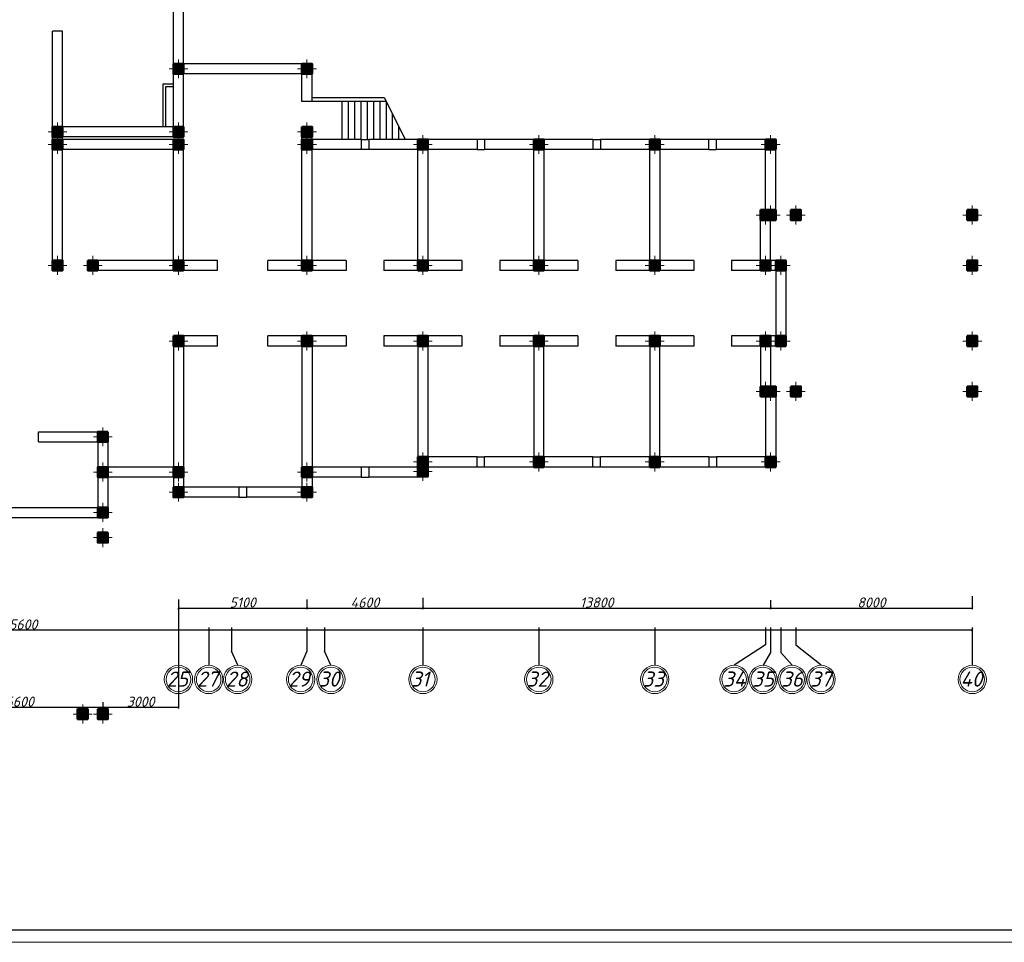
# Model space of a CAD drawing. Header units: millimetres. Extents: x 473009 to 2502882, y 456217 to 1153743.
# Tile 28 of 124: x 1207441 to 1246513, y 457033 to 493643. Entities that reach past the tile are written whole.
import ezdxf

# ---------------------------------------------------------------- set-up
doc = ezdxf.new("R2010")
doc.units = ezdxf.units.MM
doc.layers.add('kolonn', color=7, linetype='Continuous')
doc.layers.add('os', color=3, linetype='Continuous')
doc.layers.add('ЭМ', color=240, linetype='Continuous', lineweight=20)
doc.styles.add('SPDS1', font='spds.shx', dxfattribs={"width": 0.8})
doc.styles.get("Standard").update_dxf_attribs({"font": 'isocpeui.ttf'})
doc.dimstyles.new('ISO-25', dxfattribs={"dimtxt": 400, "dimasz": 100, "dimexe": 50, "dimexo": 50, "dimgap": 20, "dimtad": 1, "dimdec": 0, "dimtxsty": 'Standard', "dimblk": 'ARCHTICK', "dimcen": 20, "dimclrd": 1, "dimclre": 1, "dimadec": 0, "dimazin": 0, "dimtfac": 1, "dimtdec": 0, "dimtmove": 0, "dimatfit": 3, "dimldrblk": 'ARCHTICK', "dimfxl": 1, "dimarcsym": 0})

# ---------------------------------------------------------------- blocks, each defined once
blk = doc.blocks.new('ghsdd')
at = {"ltscale": 50}
h = blk.add_hatch(color=256, dxfattribs=at)
h.paths.add_polyline_path([(0, 200), (-200, 200), (-200, 0), (0, 0)])
h.paths.add_polyline_path([(200, 0), (200, 200), (0, 200), (0, 0)])
h.paths.add_polyline_path([(0, 0), (-200, 0), (-200, -200), (0, -200)])
h.paths.add_polyline_path([(0, 0), (0, -200), (200, -200), (200, 0)])
at = {"lineweight": 0}
for p, q in [((0, -374), (0, 374)), ((-374, 0), (374, 0))]:
    blk.add_line(p, q, dxfattribs=at)
at = {"lineweight": 50, "ltscale": 50}
blk.add_lwpolyline([(200, 200), (200, -200), (-200, -200), (-200, 200), (200, 200)], dxfattribs=at)
blk = doc.blocks.new('_ArchTick')
at = {"color": 0, "linetype": 'ByBlock', "const_width": 0.15}
blk.add_lwpolyline([(-0.5, -0.5), (0.5, 0.5)], dxfattribs=at)
blk = doc.blocks.new('*D152')
at = {"color": 1, "lineweight": -2, "transparency": 16777216}
for p, q in [((1204141, 466630), (1204141, 466313)), ((1210741, 466559), (1210741, 466313)), ((1204141, 466363), (1210741, 466363))]:
    blk.add_line(p, q, dxfattribs=at)
at = {"layer": 'Defpoints', "color": 0, "lineweight": 50, "transparency": 16777216}
for p in [(1204141, 466680), (1210741, 466609), (1210741, 466363)]:
    blk.add_point(p, dxfattribs=at)
at = {"color": 1, "lineweight": -2, "transparency": 16777216, "xscale": 100, "yscale": 100, "zscale": 100, "rotation": 180}
blk.add_blockref('_ArchTick', (1204141, 466363), dxfattribs=at)
at = {"color": 1, "lineweight": -2, "transparency": 16777216, "xscale": 100, "yscale": 100, "zscale": 100}
blk.add_blockref('_ArchTick', (1210741, 466363), dxfattribs=at)
at = {"color": 0, "transparency": 16777216, "insert": (1207441, 466583), "char_height": 400, "attachment_point": 5}
blk.add_mtext('6600', dxfattribs=at)
blk = doc.blocks.new('*D120')
at = {"color": 1, "lineweight": -2, "transparency": 16777216}
for p, q in [((1213741, 470634), (1213741, 466313)), ((1210741, 466559), (1210741, 466313)), ((1210741, 466363), (1213741, 466363))]:
    blk.add_line(p, q, dxfattribs=at)
at = {"layer": 'Defpoints', "color": 0, "lineweight": 50, "transparency": 16777216}
for p in [(1213741, 470684), (1210741, 466609), (1213741, 466363)]:
    blk.add_point(p, dxfattribs=at)
at = {"color": 1, "lineweight": -2, "transparency": 16777216, "xscale": 100, "yscale": 100, "zscale": 100, "rotation": 180}
blk.add_blockref('_ArchTick', (1210741, 466363), dxfattribs=at)
at = {"color": 1, "lineweight": -2, "transparency": 16777216, "xscale": 100, "yscale": 100, "zscale": 100}
blk.add_blockref('_ArchTick', (1213741, 466363), dxfattribs=at)
at = {"color": 0, "transparency": 16777216, "insert": (1212241, 466583), "char_height": 400, "attachment_point": 5}
blk.add_mtext('3000', dxfattribs=at)
blk = doc.blocks.new('*D121')
at = {"color": 1, "lineweight": -2, "transparency": 16777216}
for p, q in [((1213741, 470634), (1213741, 470247)), ((1218841, 470634), (1218841, 470247)), ((1213741, 470297), (1218841, 470297))]:
    blk.add_line(p, q, dxfattribs=at)
at = {"layer": 'Defpoints', "color": 0, "lineweight": 50, "transparency": 16777216}
for p in [(1213741, 470684), (1218841, 470684), (1218841, 470297)]:
    blk.add_point(p, dxfattribs=at)
at = {"color": 1, "lineweight": -2, "transparency": 16777216, "xscale": 100, "yscale": 100, "zscale": 100, "rotation": 180}
blk.add_blockref('_ArchTick', (1213741, 470297), dxfattribs=at)
at = {"color": 1, "lineweight": -2, "transparency": 16777216, "xscale": 100, "yscale": 100, "zscale": 100}
blk.add_blockref('_ArchTick', (1218841, 470297), dxfattribs=at)
at = {"color": 0, "transparency": 16777216, "insert": (1216291, 470517), "char_height": 400, "attachment_point": 5}
blk.add_mtext('5100', dxfattribs=at)
blk = doc.blocks.new('*D122')
at = {"color": 1, "lineweight": -2, "transparency": 16777216}
for p, q in [((1218841, 470634), (1218841, 470247)), ((1223441, 470707), (1223441, 470247)), ((1218841, 470297), (1223441, 470297))]:
    blk.add_line(p, q, dxfattribs=at)
at = {"layer": 'Defpoints', "color": 0, "lineweight": 50, "transparency": 16777216}
for p in [(1218841, 470684), (1223441, 470757), (1223441, 470297)]:
    blk.add_point(p, dxfattribs=at)
at = {"color": 1, "lineweight": -2, "transparency": 16777216, "xscale": 100, "yscale": 100, "zscale": 100, "rotation": 180}
blk.add_blockref('_ArchTick', (1218841, 470297), dxfattribs=at)
at = {"color": 1, "lineweight": -2, "transparency": 16777216, "xscale": 100, "yscale": 100, "zscale": 100}
blk.add_blockref('_ArchTick', (1223441, 470297), dxfattribs=at)
at = {"color": 0, "transparency": 16777216, "insert": (1221141, 470517), "char_height": 400, "attachment_point": 5}
blk.add_mtext('4600', dxfattribs=at)
blk = doc.blocks.new('*D123')
at = {"color": 1, "lineweight": -2, "transparency": 16777216}
for p, q in [((1223441, 470707), (1223441, 470247)), ((1237241, 470608), (1237241, 470247)), ((1223441, 470297), (1237241, 470297))]:
    blk.add_line(p, q, dxfattribs=at)
at = {"layer": 'Defpoints', "color": 0, "lineweight": 50, "transparency": 16777216}
for p in [(1223441, 470757), (1237241, 470658), (1237241, 470297)]:
    blk.add_point(p, dxfattribs=at)
at = {"color": 1, "lineweight": -2, "transparency": 16777216, "xscale": 100, "yscale": 100, "zscale": 100, "rotation": 180}
blk.add_blockref('_ArchTick', (1223441, 470297), dxfattribs=at)
at = {"color": 1, "lineweight": -2, "transparency": 16777216, "xscale": 100, "yscale": 100, "zscale": 100}
blk.add_blockref('_ArchTick', (1237241, 470297), dxfattribs=at)
at = {"color": 0, "transparency": 16777216, "insert": (1230341, 470517), "char_height": 400, "attachment_point": 5}
blk.add_mtext('13800', dxfattribs=at)
blk = doc.blocks.new('*D124')
at = {"color": 1, "lineweight": -2, "transparency": 16777216}
for p, q in [((1237241, 470608), (1237241, 470247)), ((1245241, 470766), (1245241, 470247)), ((1237241, 470297), (1245241, 470297))]:
    blk.add_line(p, q, dxfattribs=at)
at = {"layer": 'Defpoints', "color": 0, "lineweight": 50, "transparency": 16777216}
for p in [(1237241, 470658), (1245241, 470816), (1245241, 470297)]:
    blk.add_point(p, dxfattribs=at)
at = {"color": 1, "lineweight": -2, "transparency": 16777216, "xscale": 100, "yscale": 100, "zscale": 100, "rotation": 180}
blk.add_blockref('_ArchTick', (1237241, 470297), dxfattribs=at)
at = {"color": 1, "lineweight": -2, "transparency": 16777216, "xscale": 100, "yscale": 100, "zscale": 100}
blk.add_blockref('_ArchTick', (1245241, 470297), dxfattribs=at)
at = {"color": 0, "transparency": 16777216, "insert": (1241241, 470517), "char_height": 400, "attachment_point": 5}
blk.add_mtext('8000', dxfattribs=at)
blk = doc.blocks.new('*D158')
at = {"color": 1, "lineweight": -2, "transparency": 16777216}
for p, q in [((1169641, 469475), (1169641, 469373)), ((1245241, 469423), (1169641, 469423)), ((1245241, 469475), (1245241, 469373))]:
    blk.add_line(p, q, dxfattribs=at)
at = {"layer": 'Defpoints', "color": 0, "lineweight": 50, "transparency": 16777216}
for p in [(1169641, 469525), (1169641, 469423), (1245241, 469525)]:
    blk.add_point(p, dxfattribs=at)
at = {"color": 1, "lineweight": -2, "transparency": 16777216, "xscale": 100, "yscale": 100, "zscale": 100, "rotation": 180}
blk.add_blockref('_ArchTick', (1169641, 469423), dxfattribs=at)
at = {"color": 1, "lineweight": -2, "transparency": 16777216, "xscale": 100, "yscale": 100, "zscale": 100}
blk.add_blockref('_ArchTick', (1245241, 469423), dxfattribs=at)
at = {"color": 0, "transparency": 16777216, "insert": (1207441, 469645), "char_height": 400, "attachment_point": 5}
blk.add_mtext('75600', dxfattribs=at)
blk = doc.blocks.new('1231234431252433')
at = {"layer": 'ЭМ', "color": 0, "lineweight": 20, "ltscale": 0.5}
blk.add_lwpolyline([(287242, 187022), (413342, 187022), (413342, 269622), (287242, 269622)], close=True, dxfattribs=at)
at = {"layer": 'ЭМ', "color": 0, "lineweight": 30, "ltscale": 0.5}
blk.add_lwpolyline([(289242, 187522), (412842, 187522), (412842, 269122), (289242, 269122)], close=True, dxfattribs=at)

msp = doc.modelspace()

# ---------------------------------------------------------------- linework, layer by layer
at = {"lineweight": 30}
for p, q in [((1213541.4, 489392.6), (1213541.4, 494492.6)), ((1213941.4, 491892.6), (1213941.4, 494492.6)), ((1209141.4, 493192.6), (1208741.4, 493192.6)), ((1208741.4, 483692.6), (1208741.4, 493192.6)), ((1209141.4, 483692.6), (1209141.4, 493192.6)), ((1219041.4, 491892.6), (1213941.4, 491892.6)), ((1219041.4, 490392.6), (1219041.4, 491892.6)), ((1213941.4, 488992.6), (1213941.4, 491492.6)), ((1218641.4, 491492.6), (1213941.4, 491492.6)), ((1218641.4, 490392.6), (1218641.4, 491492.6)), ((1213141.4, 489392.6), (1213141.4, 491092.6)), ((1213141.4, 491092.6), (1213541.4, 491092.6)), ((1213241.4, 489392.6), (1213241.4, 490992.6)), ((1213241.4, 490992.6), (1213541.4, 490992.6)), ((1219041.4, 490392.6), (1218641.4, 490392.6)), ((1221916.4, 490542.6), (1219041.4, 490542.6)), ((1221991.4, 490392.6), (1219041.4, 490392.6)), ((1213541.4, 489392.6), (1208991.4, 489392.6)), ((1218641.4, 484092.6), (1218641.4, 489392.6)), ((1219041.4, 489392.6), (1218641.4, 489392.6)), ((1219041.4, 489392.6), (1218641.4, 489392.6)), ((1219041.4, 484092.6), (1219041.4, 489392.6)), ((1213941.4, 488992.6), (1208741.4, 488992.6)), ((1213941.4, 488892.6), (1208741.4, 488892.6)), ((1213941.4, 483942.6), (1213941.4, 488892.6)), ((1220991.4, 488892.6), (1219041.4, 488892.6)), ((1220991.4, 488892.6), (1220991.4, 488492.6)), ((1225591.4, 488892.6), (1221291.4, 488892.6)), ((1221291.4, 488892.6), (1221291.4, 488492.6)), ((1225591.4, 488892.6), (1225591.4, 488492.6)), ((1230191.4, 488892.6), (1225891.4, 488892.6)), ((1225891.4, 488892.6), (1225891.4, 488492.6)), ((1230191.4, 488892.6), (1230191.4, 488492.6)), ((1230491.4, 488892.6), (1230491.4, 488492.6)), ((1234791.4, 488892.6), (1230491.4, 488892.6)), ((1234791.4, 488492.6), (1234791.4, 488892.6)), ((1237441.4, 488892.6), (1235091.4, 488892.6)), ((1235091.4, 488492.6), (1235091.4, 488892.6)), ((1237441.4, 485692.6), (1237441.4, 488892.6)), ((1213541.4, 488492.6), (1208741.4, 488492.6)), ((1213541.4, 483692.6), (1213541.4, 488492.6)), ((1220991.4, 488492.6), (1218641.4, 488492.6)), ((1225591.4, 488492.6), (1221291.4, 488492.6)), ((1223241.4, 484092.6), (1223241.4, 488492.6)), ((1223641.4, 488492.6), (1223641.4, 484092.6)), ((1227841.4, 488492.6), (1225891.4, 488492.6)), ((1227841.4, 484092.6), (1227841.4, 488492.6)), ((1230191.4, 488492.6), (1228241.4, 488492.6)), ((1228241.4, 488492.6), (1228241.4, 484092.6)), ((1232441.4, 488492.6), (1230491.4, 488492.6)), ((1232441.4, 484092.6), (1232441.4, 488492.6)), ((1232841.4, 488492.6), (1232841.4, 484092.6)), ((1234791.4, 488492.6), (1232841.4, 488492.6)), ((1237041.4, 488492.6), (1235091.4, 488492.6)), ((1237041.4, 486092.6), (1237041.4, 488492.6)), ((1237041.4, 486092.6), (1236841.4, 486092.6)), ((1236841.4, 484092.6), (1236841.4, 486092.6)), ((1237441.4, 485692.6), (1237241.4, 485692.6)), ((1237241.4, 484092.6), (1237241.4, 485692.6)), ((1215291.4, 484092.6), (1210141.4, 484092.6)), ((1215291.4, 483692.6), (1215291.4, 484092.6)), ((1220391.4, 484092.6), (1217291.4, 484092.6)), ((1217291.4, 483692.6), (1217291.4, 484092.6)), ((1220391.4, 484092.6), (1220391.4, 483692.6)), ((1221891.4, 484092.6), (1221891.4, 483692.6)), ((1223241.4, 484092.6), (1221891.4, 484092.6)), ((1224991.4, 484092.6), (1223641.4, 484092.6)), ((1224991.4, 484092.6), (1224991.4, 483692.6)), ((1226491.4, 484092.6), (1226491.4, 483692.6)), ((1227841.4, 484092.6), (1226491.4, 484092.6)), ((1229591.4, 484092.6), (1228241.4, 484092.6)), ((1229591.4, 484092.6), (1229591.4, 483692.6)), ((1231091.4, 484092.6), (1231091.4, 483692.6)), ((1232441.4, 484092.6), (1231091.4, 484092.6)), ((1234191.4, 484092.6), (1232841.4, 484092.6)), ((1234191.4, 484092.6), (1234191.4, 483692.6)), ((1236841.4, 484092.6), (1235691.4, 484092.6)), ((1235691.4, 484092.6), (1235691.4, 483692.6)), ((1237841.4, 484092.6), (1237241.4, 484092.6)), ((1237841.4, 484092.6), (1237841.4, 480692.6)), ((1215291.4, 483692.6), (1210141.4, 483692.6)), ((1220391.4, 483692.6), (1217291.4, 483692.6)), ((1224991.4, 483692.6), (1221891.4, 483692.6)), ((1229591.4, 483692.6), (1226491.4, 483692.6)), ((1234191.4, 483692.6), (1231091.4, 483692.6)), ((1237441.4, 483692.6), (1235691.4, 483692.6)), ((1237441.4, 483692.6), (1237441.4, 481092.6)), ((1213541.4, 481092.6), (1213541.4, 475892.6)), ((1215291.4, 481092.6), (1213541.4, 481092.6)), ((1215291.4, 480692.6), (1215291.4, 481092.6)), ((1220391.4, 481092.6), (1217291.4, 481092.6)), ((1217291.4, 480692.6), (1217291.4, 481092.6)), ((1220391.4, 481092.6), (1220391.4, 480692.6)), ((1221891.4, 481092.6), (1221891.4, 480692.6)), ((1224991.4, 481092.6), (1221891.4, 481092.6)), ((1224991.4, 481092.6), (1224991.4, 480692.6)), ((1226491.4, 481092.6), (1226491.4, 480692.6)), ((1229591.4, 481092.6), (1226491.4, 481092.6)), ((1229591.4, 481092.6), (1229591.4, 480692.6)), ((1234191.4, 481092.6), (1231091.4, 481092.6)), ((1231091.4, 481092.6), (1231091.4, 480692.6)), ((1234191.4, 481092.6), (1234191.4, 480692.6)), ((1237441.4, 481092.6), (1235691.4, 481092.6)), ((1235691.4, 481092.6), (1235691.4, 480692.6)), ((1213941.4, 480692.6), (1213941.4, 475092.6)), ((1215291.4, 480692.6), (1213941.4, 480692.6)), ((1220391.4, 480692.6), (1217291.4, 480692.6)), ((1218641.4, 480692.6), (1218641.4, 475092.6)), ((1219041.4, 480692.6), (1219041.4, 474692.6)), ((1223241.4, 480692.6), (1221891.4, 480692.6)), ((1223241.4, 480692.6), (1223241.4, 475892.6)), ((1224991.4, 480692.6), (1223641.4, 480692.6)), ((1223641.4, 480692.6), (1223641.4, 475492.6)), ((1227841.4, 480692.6), (1226491.4, 480692.6)), ((1227841.4, 480692.6), (1227841.4, 476292.6)), ((1229591.4, 480692.6), (1228241.4, 480692.6)), ((1228241.4, 476292.6), (1228241.4, 480692.6)), ((1232441.4, 480692.6), (1231091.4, 480692.6)), ((1232441.4, 480692.6), (1232441.4, 476292.6)), ((1234191.4, 480692.6), (1232841.4, 480692.6)), ((1232841.4, 476292.6), (1232841.4, 480692.6)), ((1236841.4, 480692.6), (1235691.4, 480692.6)), ((1236841.4, 480692.6), (1236841.4, 478692.6)), ((1237241.4, 480692.6), (1237241.4, 479092.6)), ((1237841.4, 480692.6), (1237241.4, 480692.6)), ((1237441.4, 479092.6), (1237241.4, 479092.6)), ((1237441.4, 479092.6), (1237441.4, 475892.6)), ((1237041.4, 478692.6), (1236841.4, 478692.6)), ((1237041.4, 478692.6), (1237041.4, 476292.6)), ((1208191.4, 476892.6), (1208191.4, 477292.6)), ((1208191.4, 477292.6), (1210941.4, 477292.6)), ((1210941.4, 477292.6), (1210941.4, 475892.6)), ((1208191.4, 476892.6), (1210541.4, 476892.6)), ((1210541.4, 476892.6), (1210541.4, 474292.6)), ((1225591.4, 476292.6), (1223241.4, 476292.6)), ((1225591.4, 475892.6), (1225591.4, 476292.6)), ((1225891.4, 475892.6), (1225891.4, 476292.6)), ((1230191.4, 476292.6), (1225891.4, 476292.6)), ((1230191.4, 475892.6), (1230191.4, 476292.6)), ((1230491.4, 475892.6), (1230491.4, 476292.6)), ((1234791.4, 476292.6), (1230491.4, 476292.6)), ((1234791.4, 476292.6), (1234791.4, 475892.6)), ((1237041.4, 476292.6), (1235091.4, 476292.6)), ((1235091.4, 476292.6), (1235091.4, 475892.6)), ((1213741.4, 475892.6), (1210941.4, 475892.6)), ((1220991.4, 475892.6), (1218641.4, 475892.6)), ((1220991.4, 475892.6), (1220991.4, 475492.6)), ((1223241.4, 475892.6), (1221291.4, 475892.6)), ((1221291.4, 475892.6), (1221291.4, 475492.6)), ((1225591.4, 475892.6), (1223641.4, 475892.6)), ((1230191.4, 475892.6), (1225891.4, 475892.6)), ((1234791.4, 475892.6), (1230491.4, 475892.6)), ((1237441.4, 475892.6), (1235091.4, 475892.6)), ((1213541.4, 475492.6), (1210941.4, 475492.6)), ((1210941.4, 475492.6), (1210941.4, 473892.6)), ((1213541.4, 475492.6), (1213541.4, 474692.6)), ((1220991.4, 475492.6), (1219041.4, 475492.6)), ((1223641.4, 475492.6), (1221291.4, 475492.6)), ((1216141.4, 475092.6), (1213941.4, 475092.6)), ((1216141.4, 475092.6), (1216141.4, 474692.6)), ((1218641.4, 475092.6), (1216441.4, 475092.6)), ((1216441.4, 475092.6), (1216441.4, 474692.6)), ((1216141.4, 474692.6), (1213541.4, 474692.6)), ((1219041.4, 474692.6), (1216441.4, 474692.6)), ((1204341.4, 474292.6), (1210541.4, 474292.6)), ((1203941.4, 473892.6), (1210941.4, 473892.6))]:
    msp.add_line(p, q, dxfattribs=at)
for p, q in [((1220241.4, 488892.6), (1220241.4, 490392.6)), ((1220491.4, 488892.6), (1220491.4, 490392.6)), ((1220741.4, 488892.6), (1220741.4, 490392.6)), ((1220991.4, 488892.6), (1220991.4, 490392.6)), ((1221241.4, 488892.6), (1221241.4, 490392.6)), ((1221491.4, 488892.6), (1221491.4, 490392.6)), ((1221741.4, 488892.6), (1221741.4, 490392.6)), ((1221916.4, 490542.6), (1222741.4, 488892.6)), ((1221991.4, 488892.6), (1221991.4, 490392.6)), ((1222241.4, 488892.6), (1222241.4, 489892.6)), ((1222491.4, 488892.6), (1222491.4, 489392.6)), ((1220991.4, 488892.6), (1221291.4, 488892.6)), ((1225891.4, 488892.6), (1225591.4, 488892.6)), ((1230191.4, 488892.6), (1230491.4, 488892.6)), ((1235091.4, 488892.6), (1234791.4, 488892.6)), ((1221291.4, 488492.6), (1220991.4, 488492.6)), ((1225591.4, 488492.6), (1225891.4, 488492.6)), ((1230491.4, 488492.6), (1230191.4, 488492.6)), ((1234791.4, 488492.6), (1235091.4, 488492.6)), ((1210141.4, 484092.6), (1210141.4, 483692.6)), ((1209141.4, 483692.6), (1208741.4, 483692.6)), ((1225591.4, 476292.6), (1225891.4, 476292.6)), ((1230191.4, 476292.6), (1230491.4, 476292.6)), ((1234791.4, 476292.6), (1235091.4, 476292.6)), ((1221291.4, 475892.6), (1220991.4, 475892.6)), ((1225891.4, 475892.6), (1225591.4, 475892.6)), ((1230491.4, 475892.6), (1230191.4, 475892.6)), ((1235091.4, 475892.6), (1234791.4, 475892.6)), ((1220991.4, 475492.6), (1221291.4, 475492.6)), ((1216441.4, 475092.6), (1216141.4, 475092.6)), ((1216141.4, 474692.6), (1216441.4, 474692.6))]:
    msp.add_line(p, q)
for points in [[(1209741.4, 466292.6), (1210141.4, 466292.6), (1210141.4, 465892.6), (1209741.4, 465892.6)], [(1210541.4, 466292.6), (1210941.4, 466292.6), (1210941.4, 465892.6), (1210541.4, 465892.6)]]:
    msp.add_lwpolyline(points, close=True, dxfattribs=at)
at = {"layer": 'os', "color": 0}
for p, q in [((1213741.4, 469525.1), (1213741.4, 468025.1)), ((1214941.4, 469525.1), (1214941.4, 468025.1)), ((1215841.4, 469525.1), (1215841.4, 468585.2)), ((1218841.4, 469525.1), (1218841.4, 468585.2)), ((1219541.4, 469525.1), (1219541.4, 468585.2)), ((1223441.4, 469525.1), (1223441.4, 468025.1)), ((1228041.4, 469525.1), (1228041.4, 468025.1)), ((1232641.4, 469525.1), (1232641.4, 468025.1)), ((1237041.4, 469525.1), (1237041.4, 468835.9)), ((1237241.4, 469525.1), (1237241.4, 468530.4)), ((1237641.4, 469525.1), (1237641.4, 468530.4)), ((1238241.4, 469525.1), (1238241.4, 468822.6)), ((1245241.4, 469525.1), (1245241.4, 468025.1)), ((1216091.4, 468025.1), (1215841.4, 468585.2))]:
    msp.add_line(p, q, dxfattribs=at)
for points in [[(1218841.4, 468585.2), (1218591.4, 468025.1)], [(1219791.4, 468025.1), (1219541.4, 468585.2)], [(1237041.4, 468835.9), (1235791.4, 468025.1)], [(1237241.4, 468530.4), (1236941.4, 468025.1)], [(1238091.4, 468025.1), (1237641.4, 468530.4)], [(1239241.4, 468025.1), (1238241.4, 468822.6)]]:
    msp.add_lwpolyline(points, dxfattribs=at)
at = {"layer": 'os', "color": 0, "lineweight": 0}
for centre, radius in [((1213741.4, 467462.6), 562.5), ((1213741.4, 467462.6), 487.5), ((1214941.4, 467462.6), 562.5), ((1214941.4, 467462.6), 487.5), ((1216091.4, 467462.6), 562.5), ((1216091.4, 467462.6), 487.5), ((1218591.4, 467462.6), 562.5), ((1218591.4, 467462.6), 487.5), ((1219791.4, 467462.6), 562.5), ((1219791.4, 467462.6), 487.5), ((1223441.4, 467462.6), 562.5), ((1223441.4, 467462.6), 487.5), ((1228041.4, 467462.6), 562.5), ((1228041.4, 467462.6), 487.5), ((1232641.4, 467462.6), 562.5), ((1232641.4, 467462.6), 487.5), ((1235791.4, 467462.6), 562.5), ((1235791.4, 467462.6), 487.5), ((1236941.4, 467462.6), 562.5), ((1236941.4, 467462.6), 487.5), ((1238091.4, 467462.6), 562.5), ((1238091.4, 467462.6), 487.5), ((1239241.4, 467462.6), 562.5), ((1239241.4, 467462.6), 487.5), ((1245241.4, 467462.6), 562.5), ((1245241.4, 467462.6), 487.5)]:
    msp.add_circle(centre, radius, dxfattribs=at)

# ---------------------------------------------------------------- block references
at = {"lineweight": 50}
msp.add_blockref('1231234431252433', (862106.2, 270011.4), dxfattribs=at)
at = {"layer": 'kolonn', "xscale": -1}
for p in [(1213741.4, 491692.6), (1218841.4, 491692.6), (1208941.4, 489192.6), (1213741.4, 489192.6), (1218841.4, 489192.6), (1208941.4, 488692.6), (1213741.4, 488692.6), (1218841.4, 488692.6), (1223441.4, 488692.6), (1223441.4, 488692.6), (1228041.4, 488692.6), (1228041.4, 488692.6), (1232641.4, 488692.6), (1232641.4, 488692.6), (1237241.4, 488692.6), (1237041.4, 485892.6), (1237241.4, 485892.6), (1238241.4, 485892.6), (1245241.4, 485892.6), (1208941.4, 483892.6), (1210341.4, 483892.6), (1213741.4, 483892.6), (1218841.4, 483892.6), (1223441.4, 483892.6), (1228041.4, 483892.6), (1232641.4, 483892.6), (1237041.4, 483892.6), (1237641.4, 483892.6), (1245241.4, 483892.6), (1213741.4, 480892.6), (1218841.4, 480892.6), (1223441.4, 480892.6), (1228041.4, 480892.6), (1232641.4, 480892.6), (1237041.4, 480892.6), (1237641.4, 480892.6), (1245241.4, 480892.6), (1237041.4, 478892.6), (1237241.4, 478892.6), (1238241.4, 478892.6), (1245241.4, 478892.6), (1223441.4, 476092.6), (1228041.4, 476092.6), (1232641.4, 476092.6), (1237241.4, 476092.6), (1237241.4, 476092.6), (1213741.4, 475692.6), (1218841.4, 475692.6), (1223441.4, 475719), (1213741.4, 474892.6), (1218841.4, 474892.6), (1209941.4, 466092.6), (1210741.4, 466092.6)]:
    msp.add_blockref('ghsdd', p, dxfattribs=at)
at = {"layer": 'kolonn'}
for p in [(1210741.4, 477092.6), (1210741.4, 475692.6), (1210741.4, 474092.6), (1210741.4, 473092.6)]:
    msp.add_blockref('ghsdd', p, dxfattribs=at)

# ---------------------------------------------------------------- texts
at = {"ltscale": 50}
for s, p in [('25', (1213274.5, 467179)), ('27', (1214474.5, 467179)), ('28', (1215624.5, 467179)), ('29', (1218095.8, 467179)), ('30', (1219295.8, 467179)), ('31', (1222961.2, 467179)), ('32', (1227562.4, 467179)), ('33', (1232162.4, 467179)), ('34', (1235357.9, 467179)), ('35', (1236507.9, 467179)), ('36', (1237657.9, 467179)), ('37', (1238807.9, 467179)), ('40', (1244774.3, 467179))]:
    msp.add_text(s, height=600, dxfattribs=at).set_placement(p)
at = {"color": 7, "ltscale": 2, "insert": (513015.9, 476034.8), "char_height": 250, "width": 17719.705, "attachment_point": 4, "line_spacing_factor": 1.44, "style": 'SPDS1'}
msp.add_mtext('\\pi7954.85267;{\\L\\C256;Общие данные\\P\\pi0;\\l    1.Настоящий проект электроосвещения и электрооборудования здания выполнен на основании следующих исходных данных разделов: АР, ОВ, ОС, ТХ. \\PВРУ-1- Ру =116,2кВт; \\P             Рр =98,7кВт.\\P    2.Проектом предусмотрено рабочее (общее, местное) ремонтное и аварийное освещение.\\P    3.Общее рабочее освещение предусматривается стационарными светодиодными светильниками. Выбор типа светильников производился в соответствии с назначением помещений, характеристикой среды и требованиями архитектурного оформления.\\P   4.Освещенность помещений принята согласно нормам и правилам КМК2.01.05-98.\\P   5.Управление рабочим освещением осуществляется выключателями, установленными по месту в помещениях .\\P   6.Аварийное освещение предусматривается по линиям проходов и выходов из здания. Светильники аварийного освещения выделяются из числа светильников общего рабочего освещения и питаются от сети аварийного освещения.\\P   7.Включение светильников общего и аварийного освещения раздельное.\\P  8.Групповая осветительная сеть выполняется кабелем марки ВВГнг-0,66  в ПВХ гофротрубе за подвесным потолком, в плитах перекрытий.   \\P     9.Силовыми электроприемниками являются  технологическое,  сантехническое оборудование. Номинальная мощность установленных электроприемников принята в соответствии с заданиями технологической, вентиляционной частей проекта. \\PРасчетная мощность силовых электроприемников определена методом коэффициентов спроса по характерным группам электроприемников (на основании рекомендаций КМК). . Отключение общей вентиляции при пожаре осуществляется поступлением сигнала на магнитный пускатель "МП".\\P     10.Силовая распределительная сеть выполняется кабелем ВВГнг, проложенная за подвесным потолком в ПВХ гофротрубе и скрыто в ПВХ трубе под слоем штукатурки. \\P     11.Силовые распределительные пункты приняты с автоматическими выключателями на отходящих линиях. Щиты принять навесными. В качестве главного распределительного щита принята панель ПР. Магистральные сети выполняются кабелем марки ВВГнг, проложенные в гофрированных трубах ПВХ, на скобах.\\P    12.Для защиты от поражения электрическим током предусматривается следующие виды заземления :\\P     Заземление всех корпусов электроприемников выполняется в однофазной сети третьим  заземляющим проводом,в трехфазной-пятым заземляющим проводом.\\PВ проекте принята система заземления TN-S. Ввод в здание должен быть предусмотрен пятижильным кабелем. Пятая жила соединяется с заземленной нейтралью источника.\\P    13. Опасные зоны на объекте отсутствуют\\C5;.\\P    }14. {\\C256;Монтаж выполнить в соответствии с ПУЭ и КМК3.05.06-97.}', dxfattribs=at)

# ---------------------------------------------------------------- dimensions: what is measured, and where the dimension line sits
for base, p1, p2, picture, middle in [((1213741.4, 466362.8), (1210741.4, 466608.6), (1213741.4, 470684), '*D120', (1212241.4, 466582.8)), ((1218841.4, 470297.3), (1213741.4, 470684), (1218841.4, 470684), '*D121', (1216291.4, 470517.3)), ((1223441.4, 470297.3), (1218841.4, 470684), (1223441.4, 470757.1), '*D122', (1221141.4, 470517.3)), ((1237241.4, 470297.3), (1223441.4, 470757.1), (1237241.4, 470657.9), '*D123', (1230341.4, 470517.3)), ((1245241.4, 470297.3), (1237241.4, 470657.9), (1245241.4, 470816), '*D124', (1241241.4, 470517.3)), ((1210741.4, 466362.8), (1204141.4, 466680.5), (1210741.4, 466608.6), '*D152', (1207441.4, 466582.8))]:
    dim = msp.add_linear_dim(base=base, p1=p1, p2=p2, dimstyle='ISO-25', override={"dimtmove": 1})
    dim.commit()
    dim.dimension.update_dxf_attribs({"geometry": picture, "text_midpoint": middle})
dim = msp.add_linear_dim(base=(1169641.4, 469422.6), p1=(1245241.4, 469525.1), p2=(1169641.4, 469525.1), dimstyle='ISO-25')
dim.commit()
dim.dimension.update_dxf_attribs({"geometry": '*D158', "text_midpoint": (1207441.4, 469645.2)})

doc.saveas('drawing.dxf')
